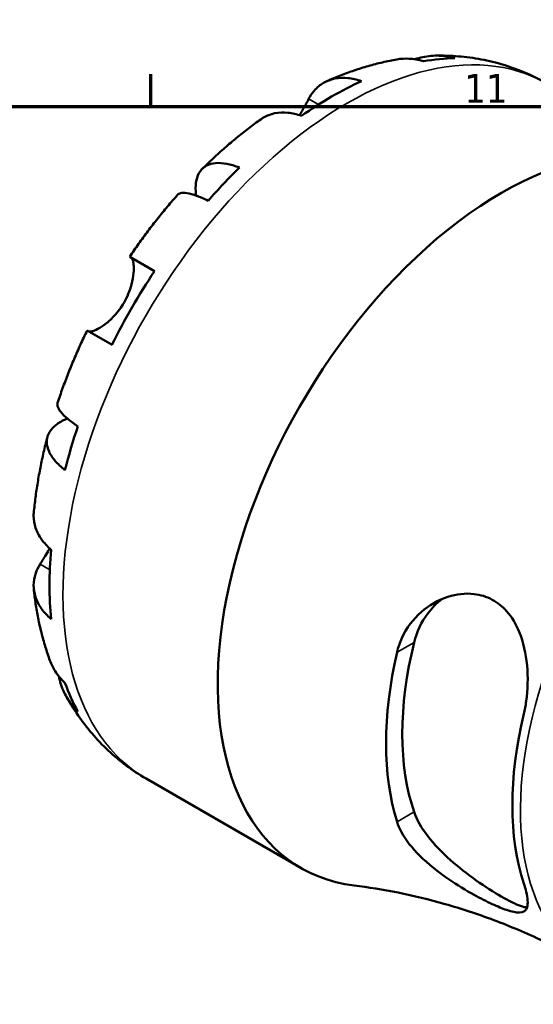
# Model space of a CAD drawing. Header units: millimetres. Extents: x 0 to 897, y 0 to 599.
# Tile 9 of 11: x 687 to 741, y 479 to 583. Entities that reach past the tile are written whole.
import ezdxf

# ---------------------------------------------------------------- set-up
doc = ezdxf.new("R2010")
doc.units = ezdxf.units.MM
for name, color, linetype, lineweight in [('Border (ANSI)', 7, 'Continuous', 70), ('Visible (ANSI)', 7, 'Continuous', 50), ('Visible Narrow (ANSI)', 7, 'Continuous', 35)]:
    doc.layers.add(name, color=color, linetype=linetype, lineweight=lineweight)
doc.styles.add('Note Text (ANSI)', font='tahoma.ttf')

# ---------------------------------------------------------------- blocks, each defined once
blk = doc.blocks.new('Borders Default Border')
at = {"layer": 'Border (ANSI)'}
blk.add_line((700.83, 574), (700.83, 577.45), dxfattribs=at)
at = {"layer": 'Border (ANSI)', "flags": 128}
blk.add_lwpolyline([(20, 20), (20, 574), (821, 574), (821, 20), (20, 20)], dxfattribs=at)
at = {"layer": 'Border (ANSI)', "insert": (734.04, 574.4), "char_height": 3.048, "attachment_point": 7, "style": 'Note Text (ANSI)'}
blk.add_mtext('11', dxfattribs=at)

msp = doc.modelspace()

# ---------------------------------------------------------------- linework, layer by layer
at = {"layer": 'Visible (ANSI)'}
for p, q in [((698.58, 558.088), (701.206, 556.572)), ((696.706, 548.778), (694.08, 550.294)), ((700.313, 502.817), (716.711, 493.35))]:
    msp.add_line(p, q, dxfattribs=at)
for centre, major_axis, start_param, end_param in [((719.972, 540.541), (21.136, 36.609), 0.3325614, 0.4528367), ((719.972, 540.541), (-21.136, -36.609), 3.8203371, 4.0336446), ((737.961, 530.156), (21.25, 36.806), 6.0560366, 9.6646519), ((719.972, 540.541), (-21.136, -36.609), 4.2595522, 4.3798276), ((719.972, 540.541), (-21.136, -36.609), 4.6057352, 4.8190427), ((719.972, 540.541), (-21.136, -36.609), 5.0449504, 5.1652257), ((719.972, 540.541), (-21.136, -36.609), 5.3911334, 5.6044409), ((752.305, 521.874), (17.562, 30.419), 2.0376683, 2.6747207), ((752.305, 521.874), (18.781, 32.53), 2.0589928, 2.6533962), ((719.972, 540.541), (-21.136, -36.609), 5.8303486, 5.9506239), ((764.679, 514.73), (-18.065, -31.29), 5.188428, 5.8071463)]:
    msp.add_ellipse(centre, major_axis=major_axis, ratio=0.5773503, start_param=start_param, end_param=end_param, dxfattribs=at)
for points, knots in [([(719.489, 576.696), (719.962, 576.907), (720.439, 577.107), (721.402, 577.486), (721.887, 577.664), (722.867, 577.998), (723.361, 578.153), (724.358, 578.439), (724.86, 578.569), (725.873, 578.804), (726.383, 578.908), (726.898, 578.998)], [0.11360939, 0.11360939, 0.11360939, 0.11360939, 0.15796194, 0.15796194, 0.20231449, 0.20231449, 0.24666704, 0.24666704, 0.29101959, 0.29101959, 0.33537214, 0.33537214, 0.33537214, 0.33537214]), ([(729.731, 578.8), (729.195, 578.963), (728.657, 579.052), (727.761, 579.095), (727.326, 579.072), (726.898, 578.997)], [0.21343366, 0.21343366, 0.21343366, 0.21343366, 0.41600999, 0.41600999, 0.58618137, 0.58618137, 0.58618137, 0.58618137]), ([(728.799, 579.011), (729.069, 579.102), (729.347, 579.179), (730.223, 579.365), (730.826, 579.412), (731.909, 579.374), (732.487, 579.289), (733.05, 579.129)], [5.96387694, 5.96387694, 5.96387694, 5.96387694, 6.06156713, 6.06156713, 6.26990562, 6.26990562, 6.47248196, 6.47248196, 6.47248196, 6.47248196]), ([(731, 579.396), (731.8, 579.41), (732.606, 579.387), (734.22, 579.256), (735.029, 579.149), (736.641, 578.847), (737.443, 578.652), (739.028, 578.171), (739.81, 577.885), (741.341, 577.223), (742.089, 576.847), (742.813, 576.429)], [0.45126695, 0.45126695, 0.45126695, 0.45126695, 0.51809319, 0.51809319, 0.58491943, 0.58491943, 0.65174568, 0.65174568, 0.71857192, 0.71857192, 0.78539816, 0.78539816, 0.78539816, 0.78539816]), ([(717.545, 574.807), (717.71, 575.12), (717.91, 575.42), (718.435, 576.028), (718.78, 576.309), (719.475, 576.713), (719.888, 576.874), (720.778, 577.05), (721.255, 577.064), (722.148, 576.977), (722.645, 576.871), (723.154, 576.698)], [5.50227189, 5.50227189, 5.50227189, 5.50227189, 5.66172607, 5.66172607, 5.87111315, 5.87111315, 6.07951382, 6.07951382, 6.28791448, 6.28791448, 6.49007585, 6.49007585, 6.49007585, 6.49007585]), ([(716.585, 573.09), (716.677, 573.243), (716.766, 573.394), (716.962, 573.735), (717.067, 573.922), (717.252, 574.259), (717.334, 574.41), (717.457, 574.641), (717.502, 574.726), (717.545, 574.807)], [0.47881823, 0.47881823, 0.47881823, 0.47881823, 0.53558864, 0.53558864, 0.6106285, 0.6106285, 0.67830711, 0.67830711, 0.7205994, 0.7205994, 0.7205994, 0.7205994]), ([(706.268, 567.407), (706.659, 567.793), (707.055, 568.172), (707.855, 568.917), (708.26, 569.282), (709.079, 569.997), (709.493, 570.347), (710.329, 571.032), (710.752, 571.367), (711.606, 572.02), (712.037, 572.339), (712.473, 572.649)], [5.94209691, 5.94209691, 5.94209691, 5.94209691, 5.98705599, 5.98705599, 6.03201507, 6.03201507, 6.07697415, 6.07697415, 6.12193323, 6.12193323, 6.16689231, 6.16689231, 6.16689231, 6.16689231]), ([(716.79, 573.024), (716.281, 573.197), (715.784, 573.303), (714.891, 573.39), (714.414, 573.375), (713.524, 573.2), (713.111, 573.039), (712.667, 572.781), (712.569, 572.718), (712.473, 572.649)], [0.21343841, 0.21343841, 0.21343841, 0.21343841, 0.41559978, 0.41559978, 0.62400044, 0.62400044, 0.8324011, 0.8324011, 0.89116929, 0.89116929, 0.89116929, 0.89116929]), ([(705.616, 564.572), (705.596, 564.724), (705.581, 564.874), (705.544, 565.473), (705.576, 565.884), (705.724, 566.554), (705.855, 566.875), (706.226, 567.401), (706.468, 567.606), (706.988, 567.882), (707.315, 567.98), (708.055, 568.046), (708.469, 568.014), (709.271, 567.859), (709.73, 567.725), (710.214, 567.532)], [5.1586559, 5.1586559, 5.1586559, 5.1586559, 5.2257877, 5.2257877, 5.4354588, 5.4354588, 5.6443437, 5.6443437, 5.8532286, 5.8532286, 6.0615671, 6.0615671, 6.2699056, 6.2699056, 6.472482, 6.472482, 6.472482, 6.472482]), ([(698.58, 558.088), (698.892, 558.551), (699.209, 559.009), (699.854, 559.916), (700.183, 560.364), (700.85, 561.251), (701.189, 561.69), (701.878, 562.556), (702.227, 562.984), (702.936, 563.829), (703.296, 564.245), (703.661, 564.656)], [5.61719352, 5.61719352, 5.61719352, 5.61719352, 5.6616153, 5.6616153, 5.70603709, 5.70603709, 5.75045887, 5.75045887, 5.79488065, 5.79488065, 5.83930243, 5.83930243, 5.83930243, 5.83930243]), ([(706.894, 564.028), (706.437, 564.249), (706.019, 564.426), (705.313, 564.682), (704.963, 564.781), (704.376, 564.877), (704.138, 564.873), (703.842, 564.797), (703.736, 564.74), (703.661, 564.655)], [0.21343366, 0.21343366, 0.21343366, 0.21343366, 0.41600999, 0.41600999, 0.62434849, 0.62434849, 0.83268698, 0.83268698, 0.98556703, 0.98556703, 0.98556703, 0.98556703]), ([(697.983, 553.237), (698.154, 553.532), (698.304, 553.838), (698.57, 554.478), (698.681, 554.811), (698.884, 555.573), (698.954, 555.99), (699.018, 556.722), (699.016, 557.033), (698.974, 557.462), (698.945, 557.607), (698.875, 557.829), (698.833, 557.908), (698.772, 557.974), (698.755, 557.987), (698.738, 557.997)], [0, 0, 0, 0, 0.10230486, 0.10230486, 0.2116531, 0.2116531, 0.35868741, 0.35868741, 0.49861539, 0.49861539, 0.59613895, 0.59613895, 0.69034298, 0.69034298, 0.72355027, 0.72355027, 0.72355027, 0.72355027]), ([(694.238, 550.203), (694.259, 550.191), (694.285, 550.182), (694.385, 550.165), (694.477, 550.172), (694.714, 550.229), (694.86, 550.282), (695.266, 550.473), (695.542, 550.635), (696.2, 551.109), (696.583, 551.439), (697.331, 552.246), (697.686, 552.721), (697.983, 553.237)], [-0.72474413, -0.72474413, -0.72474413, -0.72474413, -0.68292689, -0.68292689, -0.58946764, -0.58946764, -0.49014387, -0.49014387, -0.34933517, -0.34933517, -0.17856496, -0.17856496, 0, 0, 0, 0]), ([(690.933, 542.611), (691.106, 543.132), (691.287, 543.651), (691.664, 544.688), (691.86, 545.204), (692.266, 546.234), (692.476, 546.747), (692.91, 547.768), (693.135, 548.277), (693.597, 549.289), (693.835, 549.793), (694.08, 550.294)], [5.15627186, 5.15627186, 5.15627186, 5.15627186, 5.20069364, 5.20069364, 5.24511542, 5.24511542, 5.2895372, 5.2895372, 5.33395898, 5.33395898, 5.37838077, 5.37838077, 5.37838077, 5.37838077]), ([(690.933, 542.611), (690.898, 542.503), (690.901, 542.383), (690.983, 542.089), (691.099, 541.881), (691.475, 541.42), (691.736, 541.167), (692.311, 540.683), (692.674, 540.409), (693.094, 540.124)], [5.70034858, 5.70034858, 5.70034858, 5.70034858, 5.85322864, 5.85322864, 6.06156713, 6.06156713, 6.26990562, 6.26990562, 6.47248196, 6.47248196, 6.47248196, 6.47248196]), ([(691.719, 535.497), (691.31, 535.82), (690.964, 536.15), (690.429, 536.767), (690.194, 537.109), (689.881, 537.784), (689.803, 538.116), (689.782, 538.705), (689.838, 539.016), (690.108, 539.601), (690.321, 539.874), (690.827, 540.338), (691.167, 540.571), (691.704, 540.839), (691.841, 540.901), (691.983, 540.959)], [0.2134337, 0.2134337, 0.2134337, 0.2134337, 0.41601, 0.41601, 0.6243485, 0.6243485, 0.832687, 0.832687, 1.0415719, 1.0415719, 1.2504568, 1.2504568, 1.4601279, 1.4601279, 1.5272598, 1.5272598, 1.5272598, 1.5272598]), ([(688.416, 530.982), (688.467, 531.515), (688.528, 532.047), (688.667, 533.114), (688.745, 533.647), (688.92, 534.714), (689.017, 535.248), (689.227, 536.314), (689.34, 536.847), (689.585, 537.913), (689.715, 538.445), (689.854, 538.977)], [4.82868198, 4.82868198, 4.82868198, 4.82868198, 4.87364106, 4.87364106, 4.91860014, 4.91860014, 4.96355922, 4.96355922, 5.0085183, 5.0085183, 5.05347738, 5.05347738, 5.05347738, 5.05347738]), ([(688.417, 530.982), (688.406, 530.864), (688.4, 530.748), (688.398, 530.234), (688.465, 529.796), (688.758, 528.938), (688.984, 528.518), (689.506, 527.788), (689.846, 527.41), (690.251, 527.056)], [5.81234496, 5.81234496, 5.81234496, 5.81234496, 5.87111315, 5.87111315, 6.07951382, 6.07951382, 6.28791448, 6.28791448, 6.49007585, 6.49007585, 6.49007585, 6.49007585]), ([(689.084, 525.511), (689.142, 525.604), (689.204, 525.702), (689.377, 525.981), (689.493, 526.171), (689.751, 526.603), (689.894, 526.847), (690.056, 527.137), (690.073, 527.169), (690.091, 527.2)], [-0.71968867, -0.71968867, -0.71968867, -0.71968867, -0.66913349, -0.66913349, -0.58448293, -0.58448293, -0.49008499, -0.49008499, -0.47859335, -0.47859335, -0.47859335, -0.47859335]), ([(690.251, 519.708), (689.846, 520.062), (689.506, 520.439), (688.984, 521.17), (688.758, 521.59), (688.465, 522.448), (688.398, 522.886), (688.401, 523.69), (688.471, 524.13), (688.735, 524.889), (688.895, 525.212), (689.084, 525.511)], [0.21343841, 0.21343841, 0.21343841, 0.21343841, 0.41559978, 0.41559978, 0.62400044, 0.62400044, 0.8324011, 0.8324011, 1.04178819, 1.04178819, 1.20124236, 1.20124236, 1.20124236, 1.20124236]), ([(690.131, 515.316), (689.952, 515.806), (689.787, 516.3), (689.483, 517.295), (689.345, 517.795), (689.094, 518.801), (688.981, 519.306), (688.781, 520.321), (688.692, 520.831), (688.539, 521.854), (688.474, 522.367), (688.42, 522.882)], [4.37701684, 4.37701684, 4.37701684, 4.37701684, 4.42136939, 4.42136939, 4.46572194, 4.46572194, 4.51007449, 4.51007449, 4.55442704, 4.55442704, 4.59877959, 4.59877959, 4.59877959, 4.59877959]), ([(726.909, 516.193), (727.028, 516.712), (727.199, 517.214), (727.903, 518.761), (728.615, 519.697), (730.303, 521.176), (731.271, 521.735), (733.199, 522.358), (734.147, 522.474), (735.744, 522.285), (736.392, 522.088), (737.563, 521.458), (738.074, 521.049), (739.077, 519.924), (739.518, 519.178), (740.304, 517.261), (740.568, 516.045), (740.805, 513.531), (740.769, 512.228), (740.53, 510.538), (740.446, 510.092), (740.343, 509.661)], [-3.1270162, -3.1270162, -3.1270162, -3.1270162, -2.9527055, -2.9527055, -2.563552, -2.563552, -2.1873763, -2.1873763, -1.8566971, -1.8566971, -1.616445, -1.616445, -1.3897592, -1.3897592, -1.1083269, -1.1083269, -0.7348159, -0.7348159, -0.3487982, -0.3487982, -0.205023, -0.205023, -0.205023, -0.205023]), ([(728.717, 517.237), (728.985, 518.33), (729.484, 519.405), (730.607, 520.896), (731.125, 521.412), (731.677, 521.834)], [-1.39161666, -1.39161666, -1.39161666, -1.39161666, -1.02867671, -1.02867671, -0.79242228, -0.79242228, -0.79242228, -0.79242228]), ([(690.131, 515.316), (690.281, 514.907), (690.478, 514.519), (690.964, 513.765), (691.31, 513.344), (691.719, 512.961)], [6.09973425, 6.09973425, 6.09973425, 6.09973425, 6.26990562, 6.26990562, 6.47248196, 6.47248196, 6.47248196, 6.47248196]), ([(693.094, 509.922), (692.674, 510.33), (692.311, 510.787), (691.736, 511.706), (691.475, 512.253), (691.199, 513.104), (691.126, 513.383), (691.07, 513.662)], [0.21343366, 0.21343366, 0.21343366, 0.21343366, 0.41600999, 0.41600999, 0.62434849, 0.62434849, 0.72203868, 0.72203868, 0.72203868, 0.72203868]), ([(700.313, 502.817), (699.589, 503.235), (698.89, 503.695), (697.551, 504.689), (696.912, 505.224), (695.703, 506.356), (695.133, 506.953), (694.066, 508.198), (693.569, 508.845), (692.648, 510.178), (692.225, 510.864), (691.837, 511.564)], [3.92699082, 3.92699082, 3.92699082, 3.92699082, 3.99381706, 3.99381706, 4.0606433, 4.0606433, 4.12746955, 4.12746955, 4.19429579, 4.19429579, 4.26112203, 4.26112203, 4.26112203, 4.26112203]), ([(740.675, 489.155), (740.485, 489.173), (740.259, 489.227), (739.449, 489.51), (738.737, 489.865), (737.168, 490.771), (736.237, 491.365), (734.352, 492.702), (733.402, 493.447), (731.702, 494.959), (730.844, 495.839), (729.484, 497.604), (728.985, 498.491), (728.717, 499.274)], [2.2340167, 2.2340167, 2.2340167, 2.2340167, 2.3942509, 2.3942509, 2.7271193, 2.7271193, 3.0599876, 3.0599876, 3.392856, 3.392856, 3.755796, 3.755796, 4.1187359, 4.1187359, 4.1187359, 4.1187359]), ([(740.343, 491.698), (740.445, 491.39), (740.528, 491.101), (740.765, 490.122), (740.803, 489.574), (740.581, 488.828), (740.314, 488.634), (739.516, 488.617), (739.075, 488.709), (738.072, 489.049), (737.561, 489.259), (736.397, 489.798), (735.756, 490.123), (734.205, 490.979), (733.296, 491.53), (731.286, 492.9), (730.21, 493.753), (728.502, 495.453), (727.833, 496.297), (727.178, 497.508), (727.02, 497.873), (726.909, 498.23)], [-3.0849587, -3.0849587, -3.0849587, -3.0849587, -2.9428133, -2.9428133, -2.5650068, -2.5650068, -2.1821516, -2.1821516, -1.9011429, -1.9011429, -1.6747132, -1.6747132, -1.4375171, -1.4375171, -1.1204612, -1.1204612, -0.7045323, -0.7045323, -0.3297133, -0.3297133, -0.1665774, -0.1665774, -0.1665774, -0.1665774]), ([(722.368, 491.489), (723.859, 491.304), (725.42, 491.055), (728.644, 490.405), (730.309, 490.004), (733.7, 489.037), (735.427, 488.471), (738.896, 487.172), (740.639, 486.438), (744.091, 484.81), (745.8, 483.916), (747.469, 482.953)], [3.68711692, 3.68711692, 3.68711692, 3.68711692, 3.7350917, 3.7350917, 3.78306648, 3.78306648, 3.83104126, 3.83104126, 3.87901604, 3.87901604, 3.92699082, 3.92699082, 3.92699082, 3.92699082])]:
    msp.add_open_spline(points, degree=3, knots=knots, dxfattribs=at)
at = {"layer": 'Visible Narrow (ANSI)'}
for p, q in [((717.545, 574.807), (718.575, 574.212)), ((689.084, 525.511), (690.114, 524.916)), ((728.717, 517.237), (726.909, 516.193)), ((726.909, 498.23), (728.717, 499.274))]:
    msp.add_line(p, q, dxfattribs=at)
for centre, major_axis, start_param, end_param in [((721.563, 539.623), (21.25, 36.806), 0, 3.1415927), ((765.531, 514.238), (-18.062, -31.285), 3.8562913, 6.2831853), ((767.808, 512.923), (-18.062, -31.285), 3.9354657, 6.2831853)]:
    msp.add_ellipse(centre, major_axis=major_axis, ratio=0.5773503, start_param=start_param, end_param=end_param, dxfattribs=at)

# ---------------------------------------------------------------- block references
msp.add_blockref('Borders Default Border', (0, 0))

doc.saveas('drawing.dxf')
